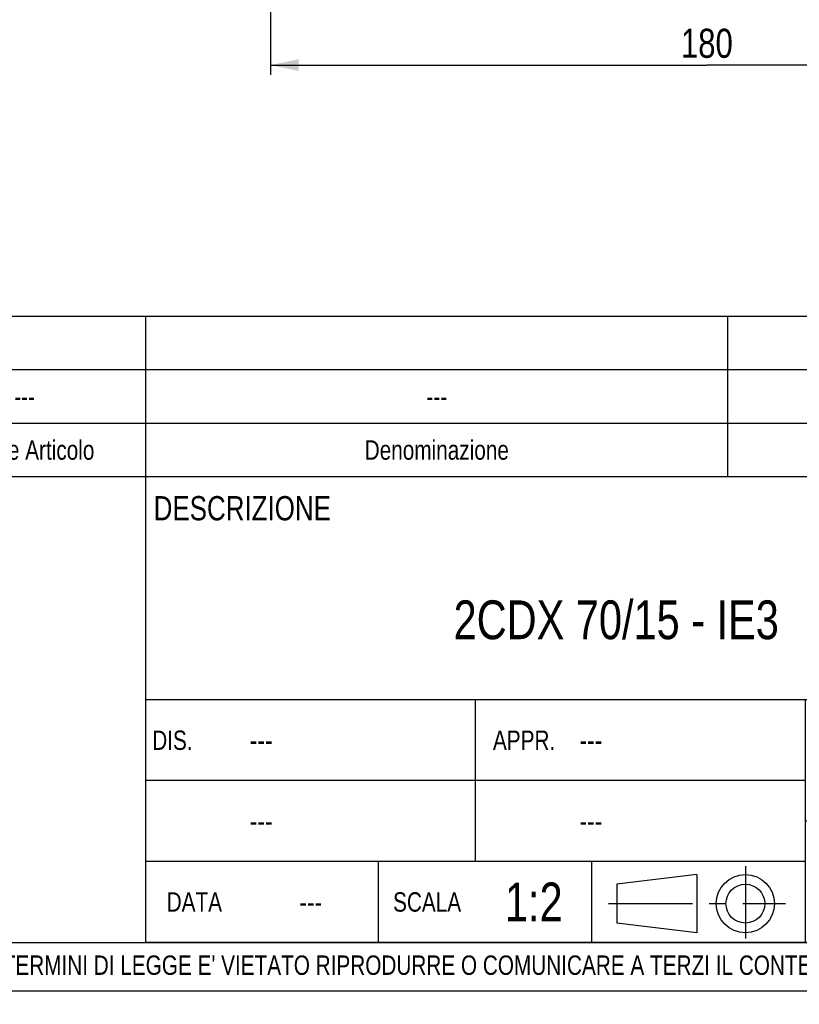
# Model space of a CAD drawing. Header units: millimetres. Extents: x 0 to 840, y -3 to 594.
# Tile 6 of 10: x 556 to 717, y -3 to 200. Entities that reach past the tile are written whole.
import ezdxf

# ---------------------------------------------------------------- set-up
doc = ezdxf.new("R2010")
doc.units = ezdxf.units.MM
doc.header["$LTSCALE"] = 46.2
doc.linetypes.add('CENTER', pattern=[0.6, 0.375, -0.075, 0.075, -0.075])
doc.layers.get('0').update_dxf_attribs({"linetype": 'CONTINUOUS'})
for name, color, linetype in [('DEFAULT_1', 7, 'CENTER'), ('DETTAGLI', 7, 'CONTINUOUS'), ('QUOTE', 7, 'CONTINUOUS')]:
    doc.layers.add(name, color=color, linetype=linetype)
doc.styles.get("Standard").update_dxf_attribs({"font": 'txt', "width": 0.8})
doc.dimstyles.new('DIMSTYLE_1', dxfattribs={"dimtxt": 6, "dimasz": 5.8, "dimexe": 1, "dimexo": 2, "dimgap": 0.75, "dimtad": 1, "dimdec": 3, "dimtxsty": 'Standard', "dimblk": '_FILLED', "dimblk1": '_FILLED', "dimblk2": '_FILLED', "dimcen": 0.09, "dimadec": 0, "dimazin": 0, "dimtp": 0.5, "dimtm": 0.5, "dimtfac": 1, "dimtdec": 3, "dimtofl": 0, "dimtmove": 0, "dimatfit": 3, "dimldrblk": '_FILLED', "dimfxl": 1, "dimtolj": 1, "dimarcsym": 0})

# ---------------------------------------------------------------- blocks, each defined once
blk = doc.blocks.new('SYMBOL_7_BL1', base_point=(695.65, 18.26))
at = {"color": 7, "linetype": 'Continuous'}
for p, q in [((695.61, 23.99), (679.14, 21.99)), ((695.61, 23.99), (695.61, 11.99)), ((679.14, 21.99), (679.14, 13.99)), ((695.61, 11.99), (679.14, 13.99))]:
    blk.add_line(p, q, dxfattribs=at)
for radius in [6, 4]:
    blk.add_circle((705.63, 17.99), radius, dxfattribs=at)
at = {"layer": 'DEFAULT_1', "color": 2, "linetype": 'CENTER'}
for p, q in [((705.63, 25.69), (705.63, 10.83)), ((677.38, 17.99), (713.92, 17.99))]:
    blk.add_line(p, q, dxfattribs=at)
blk = doc.blocks.new('_FILLED')
at = {"color": 0, "linetype": 'ByBlock'}
blk.add_solid([(0, 0), (-1, 0.207), (-1, -0.207)], dxfattribs=at)
blk = doc.blocks.new('*D20')
at = {"layer": 'QUOTE', "color": 2, "linetype": 'Continuous'}
for p, q in [((607.69, 243.77), (607.69, 188.85)), ((787.69, 243.77), (787.69, 188.85)), ((607.69, 190.85), (697.69, 190.85)), ((787.69, 190.85), (697.69, 190.85))]:
    blk.add_line(p, q, dxfattribs=at)
at = {"layer": 'QUOTE', "color": 2, "linetype": 'Continuous', "xscale": 5.8, "yscale": 5.8, "zscale": 5.8, "rotation": 180}
blk.add_blockref('_FILLED', (607.69, 190.85), dxfattribs=at)
at = {"layer": 'QUOTE', "color": 2, "linetype": 'Continuous', "xscale": 5.8, "yscale": 5.8, "zscale": 5.8}
blk.add_blockref('_FILLED', (787.69, 190.85), dxfattribs=at)
at = {"layer": 'QUOTE', "color": 2, "linetype": 'Continuous', "insert": (697.69, 198.35), "char_height": 6, "width": 10.8, "attachment_point": 2, "line_spacing_factor": 0.9}
blk.add_mtext('180', dxfattribs=at)
blk = doc.blocks.new('*T23')
at = {"color": 2, "linetype": 'Continuous'}
for p, q in [((248, 96), (0, 96)), ((0, 0), (0, 96)), ((194, 50), (194, 96)), ((248, 0), (248, 96)), ((248, 50), (0, 50)), ((68, 16.66), (68, 50)), ((136, 0), (136, 50)), ((136, 33.34), (0, 33.34)), ((248, 25), (136, 25)), ((160, 0), (160, 25)), ((224, 0), (224, 25)), ((136, 16.66), (0, 16.66)), ((48, 0), (48, 16.66)), ((92, 0), (92, 16.66)), ((248, 0), (0, 0))]:
    blk.add_line(p, q, dxfattribs=at)
at = {"layer": 'DETTAGLI', "color": 2, "linetype": 'Continuous', "line_spacing_factor": 0.9}
for s, insert, char_height, width, attachment_point in [(' DESCRIZIONE', (0.125, 92), 5, 83, 1), ('2CDX 70/15 - IE3', (97, 70.5), 8, 173.33333, 2), (' DIS.', (0.125, 43.67), 4, 22.53333, 1), ('APPR.', (78, 43.67), 4, 26, 2), (' ---', (20.125, 43.87), 4.4, 16.72, 1), (' ---', (88.125, 43.87), 4.4, 16.72, 1), ('---', (192, 35.5), 8, 17.6, 2), (' ---', (20.125, 27.2), 4.4, 16.72, 1), (' ---', (88.125, 27.2), 4.4, 16.72, 1), ('CAT.', (148, 22), 5, 25.83333, 2), ('N° DISEGNO', (192, 22), 5, 73.33333, 2), ('REV.', (236, 22), 5, 25.16667, 2), ('1:2', (80, 12.33), 8, 20.53333, 2), ('DATA', (10, 10.33), 4, 25.33333, 2), ('SCALA', (58, 10.33), 4, 30.93333, 2), ('---', (34, 10.53), 4.4, 9.68, 2), ('---', (148, 11), 8, 17.6, 2), ('---', (192, 11), 8, 17.6, 2), ('---', (236, 11), 8, 17.6, 2)]:
    blk.add_mtext(s, dxfattribs=dict(at, insert=insert, char_height=char_height, width=width, attachment_point=attachment_point))
blk = doc.blocks.new('*T25')
at = {"color": 2, "linetype": 'Continuous'}
for p, q in [((366, 33), (0, 33)), ((0, 0), (0, 33)), ((17, 0), (17, 33)), ((34, 0), (34, 33)), ((68, 0), (68, 33)), ((118, 0), (118, 33)), ((238, 0), (238, 33)), ((312, 0), (312, 33)), ((326, 0), (326, 33)), ((346, 0), (346, 33)), ((366, 0), (366, 33)), ((366, 22), (0, 22)), ((366, 11), (0, 11)), ((366, 0), (0, 0))]:
    blk.add_line(p, q, dxfattribs=at)
at = {"layer": 'DETTAGLI', "color": 2, "linetype": 'Continuous', "char_height": 4, "attachment_point": 2, "line_spacing_factor": 0.9}
for s, insert, width in [('kg', (319, 18.5), 10.1333), ('0', (356, 18.5), 5.8667), ('---', (8.5, 18.5), 8.8), ('---', (25.5, 18.5), 8.8), ('---', (51, 18.5), 8.8), ('---', (93, 18.5), 8.8), ('---', (178, 18.5), 8.8), ('--- ', (275, 18.5), 15.2), ('Q.tà\\PGrezzo', (336, 10.5), 31.2), ('Q.tà\\PFinito', (356, 10.5), 23.7333), ('Q.tà', (25.5, 7.5), 18.8), ('Pos.', (8.5, 7.5), 18.2667), ('N° Disegno', (51, 7.5), 53.4667), ('Codice Articolo', (93, 7.5), 69.4667), ('Denominazione', (178, 7.5), 62.2667), ('Materiale', (275, 7.5), 40), ('U.M.', (319, 7.5), 16.8)]:
    blk.add_mtext(s, dxfattribs=dict(at, insert=insert, width=width))

msp = doc.modelspace()

# ---------------------------------------------------------------- linework, layer by layer
at = {"color": 7, "linetype": 'Continuous'}
for p, q in [((10, 10), (830, 10)), ((0, 0), (840, 0))]:
    msp.add_line(p, q, dxfattribs=at)

# ---------------------------------------------------------------- block references
for name, p in [('*T25', (464, 106)), ('*T23', (582, 10))]:
    msp.add_blockref(name, p)
at = {"color": 2, "linetype": 'Continuous'}
msp.add_blockref('SYMBOL_7_BL1', (695.6506, 18.2606), dxfattribs=at)

# ---------------------------------------------------------------- texts
at = {"color": 2, "linetype": 'Continuous', "insert": (429.9178, 7.3044), "char_height": 4, "width": 400.733333, "attachment_point": 1, "line_spacing_factor": 0.9}
msp.add_mtext("PROPRIETA' RISERVATA EBARA PUMPS EUROPE S.p.a. - A TERMINI DI LEGGE E' VIETATO RIPRODURRE O COMUNICARE A TERZI IL CONTENUTO DI QUESTO DISEGNO", dxfattribs=at)

# ---------------------------------------------------------------- dimensions: what is measured, and where the dimension line sits
at = {"layer": 'QUOTE', "color": 2, "linetype": 'Continuous'}
dim = msp.add_linear_dim(base=(787.6856, 190.8452), p1=(607.6856, 245.7689), p2=(787.6856, 245.7689), dimstyle='DIMSTYLE_1', dxfattribs=at)
dim.commit()
dim.dimension.update_dxf_attribs({"geometry": '*D20', "text_midpoint": (697.6856, 190.8452), "dimtype": 160})

doc.saveas('drawing.dxf')
